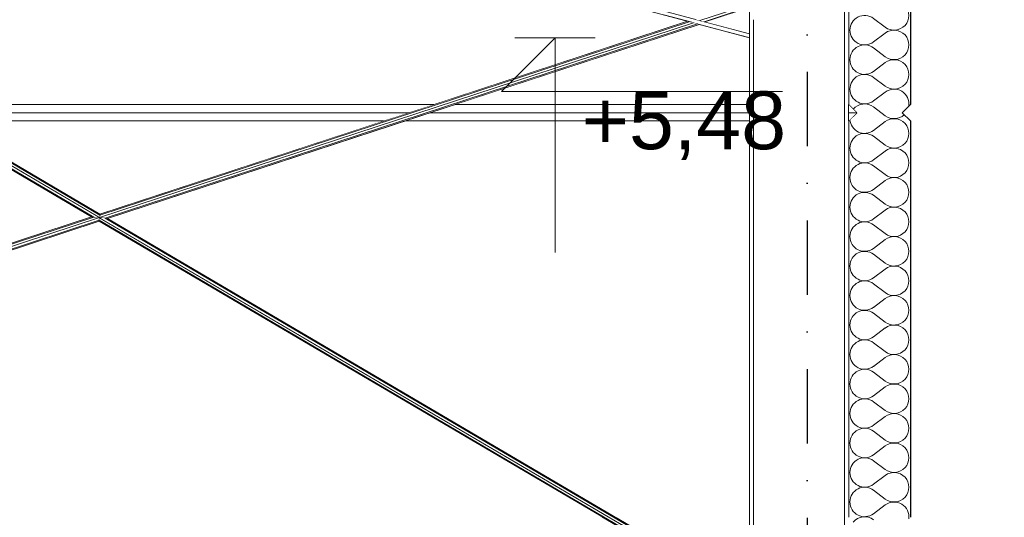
# Model space of a CAD drawing. Header units: millimetres. Extents: x -12989 to 381814, y -50461 to 30884.
# Tile 105 of 111: x 376378 to 378763, y -41641 to -40435. Entities that reach past the tile are written whole.
import ezdxf
from ezdxf.enums import TextEntityAlignment as Align

# ---------------------------------------------------------------- set-up
doc = ezdxf.new("R2010")
doc.units = ezdxf.units.MM
doc.header["$MEASUREMENT"] = 0
for name, pattern in [('Kropki i Kreski', [360, 180, -90, 0, -90]), ('Przerywana Krótka I 01 I WSC', [140, 70, -70]), ('Wipeout_Contour', [1000, 0, -1000])]:
    doc.linetypes.add(name, pattern=pattern)
for name, color, linetype, lineweight in [('0_Nr_pióra__223', 7, 'Continuous', 13), ('AS_Belki.Import IFC_Nr_pióra__88', 7, 'Continuous', 13), ('AS_Belki.Import IFC_Nr_pióra__90', 7, 'Continuous', 13), ('Nowe_A__SCIANY_Nr_pióra__27', 7, 'Continuous', 25), ('Nowe_A__SCIANY_Nr_pióra__87', 7, 'Continuous', 13), ('Nowe_A_WYM_Nr_pióra__1', 7, 'Continuous', 13), ('Nowe_A_WYM_Nr_pióra__45', 7, 'Continuous', 15), ('Nowe_A_WYM_Nr_pióra__85', 7, 'Continuous', 13), ('Nowe_Warstwa IFC.Import IFC_Nr_pióra__1', 7, 'Continuous', 13), ('Nowe_Warstwa IFC.Import IFC_Nr_pióra__25', 7, 'Continuous', 25)]:
    doc.layers.add(name, color=color, linetype=linetype, lineweight=lineweight)
for name, color, linetype in [('AS_Belki.Import IFC', 7, 'Continuous'), ('Nowe_A__SCIANY', 7, 'Continuous'), ('Nowe_A_WYM', 7, 'Continuous'), ('Nowe_Warstwa IFC.Import IFC', 7, 'Continuous')]:
    doc.layers.add(name, color=color, linetype=linetype)
doc.layers.add('Nowe_A__SCIANY_Nr_pióra__174', color=7, linetype='Continuous', lineweight=5, true_color=0x6a6a6a)
doc.styles.add('STYL_AUTOMATYCZNY_1', font='arial.ttf')
doc.styles.add('STYL_AUTOMATYCZNY_4', font='arial.ttf')
doc.dimstyles.new('STYL_AUTOMATYCZNY__2', dxfattribs={"dimtxt": 139.999998, "dimasz": 57, "dimexe": 0.18, "dimexo": 0.0625, "dimgap": 0, "dimtad": 1, "dimdec": 0, "dimlfac": 0.1, "dimzin": 0, "dimdsep": 46, "dimtxsty": 'STYL_AUTOMATYCZNY_4', "dimblk": 'ARROWHEAD_6', "dimblk1": 'ARROWHEAD_6', "dimblk2": 'ARROWHEAD_6', "dimcen": 0.09, "dimse1": 1, "dimse2": 1, "dimclrd": 7, "dimclre": 7, "dimclrt": 7, "dimadec": 0, "dimazin": 0, "dimtfac": 1, "dimtdec": 4, "dimtmove": 0, "dimatfit": 3, "dimfxl": 0, "dimtolj": 1, "dimtzin": 0, "dimarcsym": 0})

# ---------------------------------------------------------------- blocks, each defined once
blk = doc.blocks.new('*X11', base_point=(363535.4, -45960.6))
at = {"layer": 'Nowe_A__SCIANY_Nr_pióra__174', "color": 251, "linetype": 'Continuous', "lineweight": 5, "true_color": 0x6a6a6a}
for p, q in [((378474.7, -40453.4), (378446.1, -40432)), ((378474.7, -40467.7), (378446.1, -40489.2)), ((378474.7, -40524.9), (378446.1, -40503.4)), ((378474.7, -40539.2), (378446.1, -40560.6)), ((378474.7, -40596.3), (378446.1, -40574.9)), ((378474.7, -40610.6), (378446.1, -40632)), ((378474.7, -40667.7), (378446.1, -40646.3)), ((378474.7, -40682), (378446.1, -40703.4)), ((378474.7, -40739.2), (378446.1, -40717.7)), ((378474.7, -40753.4), (378446.1, -40774.9)), ((378474.7, -40810.6), (378446.1, -40789.2)), ((378474.7, -40824.9), (378446.1, -40846.3)), ((378474.7, -40882), (378446.1, -40860.6)), ((378474.7, -40896.3), (378446.1, -40917.7)), ((378474.7, -40953.4), (378446.1, -40932)), ((378474.7, -40967.7), (378446.1, -40989.2)), ((378474.7, -41024.9), (378446.1, -41003.4)), ((378474.7, -41039.2), (378446.1, -41060.6)), ((378474.7, -41096.3), (378446.1, -41074.9)), ((378474.7, -41110.6), (378446.1, -41132)), ((378474.7, -41167.7), (378446.1, -41146.3)), ((378474.7, -41182), (378446.1, -41203.4)), ((378474.7, -41239.2), (378446.1, -41217.7)), ((378474.7, -41253.4), (378446.1, -41274.9)), ((378474.7, -41310.6), (378446.1, -41289.2)), ((378474.7, -41324.9), (378446.1, -41346.3)), ((378474.7, -41382), (378446.1, -41360.6)), ((378474.7, -41396.3), (378446.1, -41417.7)), ((378474.7, -41453.4), (378446.1, -41432)), ((378474.7, -41467.7), (378446.1, -41489.2)), ((378474.7, -41524.9), (378446.1, -41503.4)), ((378474.7, -41539.2), (378446.1, -41560.6)), ((378474.7, -41596.3), (378446.1, -41574.9)), ((378474.7, -41610.6), (378446.1, -41632))]:
    blk.add_line(p, q, dxfattribs=at)
for centre, start, end in [((378496.1, -40424.9), 233.1301, 126.8699), ((378424.7, -40460.6), 53.1301, 180), ((378424.7, -40460.6), 180, 306.8699), ((378496.1, -40496.3), 233.1301, 126.8699), ((378424.7, -40532), 53.1301, 180), ((378424.7, -40532), 180, 306.8699), ((378496.1, -40567.7), 233.1301, 126.8699), ((378424.7, -40603.4), 53.1301, 180), ((378424.7, -40603.4), 180, 306.8699), ((378496.1, -40639.2), 351.2832, 126.8699), ((378424.7, -40674.9), 53.1301, 140.6813), ((378496.1, -40639.2), 233.1301, 312.5684), ((378424.7, -40674.9), 183.3422, 306.8699), ((378496.1, -40710.6), 233.1301, 126.8699), ((378424.7, -40746.3), 53.1301, 180), ((378424.7, -40746.3), 180, 306.8699), ((378496.1, -40782), 233.1301, 126.8699), ((378424.7, -40817.7), 53.1301, 180), ((378424.7, -40817.7), 180, 306.8699), ((378496.1, -40853.4), 233.1301, 126.8699), ((378424.7, -40889.2), 53.1301, 180), ((378424.7, -40889.2), 180, 306.8699), ((378496.1, -40924.9), 233.1301, 126.8699), ((378424.7, -40960.6), 53.1301, 180), ((378424.7, -40960.6), 180, 306.8699), ((378496.1, -40996.3), 233.1301, 126.8699), ((378424.7, -41032), 53.1301, 180), ((378424.7, -41032), 180, 306.8699), ((378496.1, -41067.7), 233.1301, 126.8699), ((378424.7, -41103.4), 53.1301, 180), ((378424.7, -41103.4), 180, 306.8699), ((378496.1, -41139.2), 233.1301, 126.8699), ((378424.7, -41174.9), 53.1301, 180), ((378424.7, -41174.9), 180, 306.8699), ((378496.1, -41210.6), 233.1301, 126.8699), ((378424.7, -41246.3), 53.1301, 180), ((378424.7, -41246.3), 180, 306.8699), ((378496.1, -41282), 233.1301, 126.8699), ((378424.7, -41317.7), 53.1301, 180), ((378424.7, -41317.7), 180, 306.8699), ((378496.1, -41353.4), 233.1301, 126.8699), ((378424.7, -41389.2), 53.1301, 180), ((378424.7, -41389.2), 180, 306.8699), ((378496.1, -41424.9), 233.1301, 126.8699), ((378424.7, -41460.6), 53.1301, 180), ((378424.7, -41460.6), 180, 306.8699), ((378496.1, -41496.3), 233.1301, 126.8699), ((378424.7, -41532), 53.1301, 180), ((378424.7, -41532), 180, 306.8699), ((378496.1, -41567.7), 233.1301, 126.8699), ((378424.7, -41603.4), 53.1301, 180), ((378424.7, -41603.4), 180, 306.8699), ((378496.1, -41639.2), 351.2832, 126.8699), ((378424.7, -41674.9), 53.1301, 140.6813)]:
    blk.add_arc(centre, 35.7, start, end, dxfattribs=at)
blk = doc.blocks.new('ElemPrzekroju_2_1', base_point=(363535.4, -45960.6))
at = {"color": 254, "linetype": 'Wipeout_Contour', "lineweight": 0, "ltscale": 13711763.05089712}
blk.add_wipeout([(378535.4, -40640.6), (378535.4, -40104.9), (378385.4, -40064.8), (378385.4, -40640.6), (378405.4, -40660.6), (378385.4, -40680.6), (378385.4, -41640.6), (378405.4, -41660.6), (378385.4, -41680.6), (378385.4, -42640.6), (378405.4, -42660.6), (378385.4, -42680.6), (378385.4, -43640.6), (378405.4, -43660.6), (378385.4, -43680.6), (378385.4, -44640.6), (378405.4, -44660.6), (378385.4, -44680.6), (378385.4, -45640.6), (378405.4, -45660.6), (378515.4, -45660.6), (378535.4, -45640.6), (378535.4, -44680.6), (378515.4, -44660.6), (378535.4, -44640.6), (378535.4, -43680.6), (378515.4, -43660.6), (378535.4, -43640.6), (378535.4, -42680.6), (378515.4, -42660.6), (378535.4, -42640.6), (378535.4, -41680.6), (378515.4, -41660.6), (378535.4, -41640.6), (378535.4, -40680.6), (378515.4, -40660.6)], dxfattribs=at).dxf.layer = 'Nowe_A__SCIANY'
at = {"layer": 'Nowe_A__SCIANY_Nr_pióra__27', "color": 7, "linetype": 'Continuous', "lineweight": 25}
for p, q in [((378385.4, -40064.8), (378385.4, -40640.6)), ((378535.4, -40104.9), (378535.4, -40640.6)), ((378385.4, -40640.6), (378405.4, -40660.6)), ((378535.4, -40640.6), (378515.4, -40660.6)), ((378405.4, -40660.6), (378385.4, -40680.6)), ((378515.4, -40660.6), (378535.4, -40680.6)), ((378385.4, -40680.6), (378385.4, -41640.6)), ((378535.4, -40680.6), (378535.4, -41640.6))]:
    blk.add_line(p, q, dxfattribs=at)
at = {"layer": 'Nowe_A__SCIANY', "lineweight": 0}
blk.add_blockref('*X11', (363535.4, -45960.6), dxfattribs=at)
blk = doc.blocks.new('ElemPrzekroju_3_1', base_point=(363535.4, -45960.6))
at = {"color": 254, "linetype": 'Wipeout_Contour', "lineweight": 0, "ltscale": 1891867.217201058}
blk.add_wipeout([(375165.5, -39680.6), (374487.3, -39680.6), (376120.6, -40640.6), (377380.8, -40640.6), (377995.6, -40438.9)], dxfattribs=at).dxf.layer = 'Nowe_A__SCIANY'
at = {"color": 254, "linetype": 'Wipeout_Contour', "lineweight": 0, "ltscale": 1141709.66802884}
blk.add_wipeout([(378385.4, -40640.6), (378385.4, -40660.6), (378405.4, -40660.6)], dxfattribs=at).dxf.layer = 'Nowe_A__SCIANY'
at = {"color": 254, "linetype": 'Wipeout_Contour', "lineweight": 0, "ltscale": 1520423.337164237}
blk.add_wipeout([(378023.8, -40446.5), (377432.1, -40640.6), (378145.4, -40640.6), (378145.4, -40479)], dxfattribs=at).dxf.layer = 'Nowe_A__SCIANY'
at = {"color": 254, "linetype": 'Wipeout_Contour', "lineweight": 0, "ltscale": 1515722.885161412}
blk.add_wipeout([(377380.8, -40640.6), (376120.6, -40640.6), (376154.6, -40660.6), (377319.9, -40660.6)], dxfattribs=at).dxf.layer = 'Nowe_A__SCIANY'
at = {"color": 254, "linetype": 'Wipeout_Contour', "lineweight": 0, "ltscale": 1141713.834679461}
blk.add_wipeout([(378405.4, -40660.6), (378385.4, -40660.6), (378385.4, -40680.6)], dxfattribs=at).dxf.layer = 'Nowe_A__SCIANY'
at = {"layer": 'Nowe_A__SCIANY_Nr_pióra__87', "color": 7, "linetype": 'Continuous', "lineweight": 13}
blk.add_line((378385.4, -40660.6), (378405.4, -40660.6), dxfattribs=at)
at = {"color": 254, "linetype": 'Wipeout_Contour', "lineweight": 0, "ltscale": 1519817.364710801}
blk.add_wipeout([(377371.2, -40660.6), (378145.4, -40660.6), (378145.4, -40640.6), (377432.1, -40640.6)], dxfattribs=at).dxf.layer = 'Nowe_A__SCIANY'
at = {"color": 254, "linetype": 'Wipeout_Contour', "lineweight": 0, "ltscale": 1515677.906584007}
blk.add_wipeout([(376154.6, -40660.6), (376188.6, -40680.6), (377258.9, -40680.6), (377319.9, -40660.6)], dxfattribs=at).dxf.layer = 'Nowe_A__SCIANY'
at = {"layer": 'Nowe_A__SCIANY_Nr_pióra__87', "color": 7, "linetype": 'Continuous', "lineweight": 13}
for p, q in [((377380.8, -40640.6), (376120.6, -40640.6)), ((378145.4, -40640.6), (377432.1, -40640.6))]:
    blk.add_line(p, q, dxfattribs=at)
at = {"color": 254, "linetype": 'Wipeout_Contour', "lineweight": 0, "ltscale": 1519704.710214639}
blk.add_wipeout([(377371.2, -40660.6), (377310.2, -40680.6), (378145.4, -40680.6), (378145.4, -40660.6)], dxfattribs=at).dxf.layer = 'Nowe_A__SCIANY'
at = {"color": 254, "linetype": 'Wipeout_Contour', "lineweight": 0, "ltscale": 1885472.803470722}
blk.add_wipeout([(376157, -40680.6), (373595.4, -40680.6), (373595.4, -41640.6), (374332.7, -41640.6), (376551.7, -40912.6)], dxfattribs=at).dxf.layer = 'Nowe_A__SCIANY'
at = {"layer": 'Nowe_A__SCIANY_Nr_pióra__87', "color": 7, "linetype": 'Continuous', "lineweight": 13}
for p, q in [((376154.6, -40660.6), (377319.9, -40660.6)), ((377371.2, -40660.6), (378145.4, -40660.6))]:
    blk.add_line(p, q, dxfattribs=at)
at = {"color": 254, "linetype": 'Wipeout_Contour', "lineweight": 0, "ltscale": 1136615.022794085}
blk.add_wipeout([(376188.6, -40680.6), (376572, -40905.9), (377258.9, -40680.6)], dxfattribs=at).dxf.layer = 'Nowe_A__SCIANY'
at = {"color": 254, "linetype": 'Wipeout_Contour', "lineweight": 0, "ltscale": 1135558.017918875}
blk.add_wipeout([(374384.1, -41640.6), (377790.3, -41640.6), (376570.1, -40923.4)], dxfattribs=at).dxf.layer = 'Nowe_A__SCIANY'
at = {"color": 254, "linetype": 'Wipeout_Contour', "lineweight": 0, "ltscale": 1899170.885292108}
blk.add_wipeout([(376590.4, -40916.8), (377821.8, -41640.6), (378145.4, -41640.6), (378145.4, -40680.6), (377310.2, -40680.6)], dxfattribs=at).dxf.layer = 'Nowe_A__SCIANY'
at = {"layer": 'Nowe_A__SCIANY_Nr_pióra__87', "color": 7, "linetype": 'Continuous', "lineweight": 13}
for p, q in [((377258.9, -40680.6), (376188.6, -40680.6)), ((378145.4, -40680.6), (377310.2, -40680.6))]:
    blk.add_line(p, q, dxfattribs=at)
blk = doc.blocks.new('ElemPrzekroju_107_1', base_point=(363535.4, -45960.6))
at = {"color": 254, "linetype": 'Wipeout_Contour', "lineweight": 0, "ltscale": 1511914.75438734}
blk.add_wipeout([(373595.4, -39259.9), (378145.4, -40479), (378145.4, -40469.5), (373595.4, -39250.4)], dxfattribs=at).dxf.layer = 'AS_Belki.Import IFC'
at = {"color": 254, "linetype": 'Wipeout_Contour', "lineweight": 0, "ltscale": 1901378.737600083}
blk.add_wipeout([(378145.4, -40435.2), (378135.4, -40435.2), (378135.4, -40408.6), (378037.7, -40440.7), (378145.4, -40469.5)], dxfattribs=at).dxf.layer = 'AS_Belki.Import IFC'
at = {"layer": 'AS_Belki.Import IFC_Nr_pióra__90', "color": 7, "linetype": 'Continuous', "lineweight": 13}
for p, q in [((373595.4, -39250.4), (378145.4, -40469.5)), ((373595.4, -39259.9), (378145.4, -40479)), ((378135.4, -40408.6), (378037.7, -40440.7))]:
    blk.add_line(p, q, dxfattribs=at)
blk = doc.blocks.new('ElemPrzekroju_108_1', base_point=(363535.4, -45960.6))
at = {"color": 254, "linetype": 'Wipeout_Contour', "lineweight": 0, "ltscale": 1517966.359283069}
blk.add_wipeout([(378019.7, -40445.4), (376584.7, -40916.1), (376590.4, -40916.8), (378023.8, -40446.5)], dxfattribs=at).dxf.layer = 'AS_Belki.Import IFC'
at = {"color": 254, "linetype": 'Wipeout_Contour', "lineweight": 0, "ltscale": 1509592.946107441}
blk.add_wipeout([(373669.7, -41860.6), (373687.8, -41860.6), (376571.1, -40914.7), (376557.4, -40913.2)], dxfattribs=at).dxf.layer = 'AS_Belki.Import IFC'
at = {"color": 254, "linetype": 'Wipeout_Contour', "lineweight": 0, "ltscale": 1520963.721597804}
blk.add_wipeout([(378135.4, -40407.4), (378035.7, -40440.1), (378037.7, -40440.7), (378135.4, -40408.6)], dxfattribs=at).dxf.layer = 'AS_Belki.Import IFC'
at = {"color": 254, "linetype": 'Wipeout_Contour', "lineweight": 0, "ltscale": 1509548.006477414}
blk.add_wipeout([(373662.1, -41860.6), (373669.7, -41860.6), (376557.4, -40913.2), (376551.7, -40912.6)], dxfattribs=at).dxf.layer = 'AS_Belki.Import IFC'
at = {"color": 254, "linetype": 'Wipeout_Contour', "lineweight": 0, "ltscale": 1509642.760385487}
blk.add_wipeout([(373687.8, -41860.6), (373706, -41860.6), (376570.4, -40920.8), (376571.1, -40914.7)], dxfattribs=at).dxf.layer = 'AS_Belki.Import IFC'
at = {"color": 254, "linetype": 'Wipeout_Contour', "lineweight": 0, "ltscale": 1517883.836162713}
blk.add_wipeout([(376572, -40905.9), (376571.7, -40908.5), (377999.7, -40440), (377995.6, -40438.9)], dxfattribs=at).dxf.layer = 'AS_Belki.Import IFC'
at = {"color": 254, "linetype": 'Wipeout_Contour', "lineweight": 0, "ltscale": 1509668.276519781}
blk.add_wipeout([(373706, -41860.6), (373713.5, -41860.6), (376570.1, -40923.4), (376570.4, -40920.8)], dxfattribs=at).dxf.layer = 'AS_Belki.Import IFC'
at = {"layer": 'AS_Belki.Import IFC_Nr_pióra__90', "color": 7, "linetype": 'Continuous', "lineweight": 13}
for p, q in [((373662.1, -41860.6), (376551.7, -40912.6)), ((373669.7, -41860.6), (376557.4, -40913.2)), ((376557.4, -40913.2), (376551.7, -40912.6))]:
    blk.add_line(p, q, dxfattribs=at)
at = {"color": 254, "linetype": 'Wipeout_Contour', "lineweight": 0, "ltscale": 1517932.472724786}
blk.add_wipeout([(378009.7, -40442.7), (376571.1, -40914.7), (376584.7, -40916.1), (378019.7, -40445.4)], dxfattribs=at).dxf.layer = 'AS_Belki.Import IFC'
at = {"color": 254, "linetype": 'Wipeout_Contour', "lineweight": 0, "ltscale": 1520950.65810996}
blk.add_wipeout([(378135.4, -40401.5), (378025.7, -40437.4), (378035.7, -40440.1), (378135.4, -40407.4)], dxfattribs=at).dxf.layer = 'AS_Belki.Import IFC'
at = {"color": 254, "linetype": 'Wipeout_Contour', "lineweight": 0, "ltscale": 1520928.966577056}
blk.add_wipeout([(378135.4, -40395.5), (378015.7, -40434.8), (378025.7, -40437.4), (378135.4, -40401.5)], dxfattribs=at).dxf.layer = 'AS_Belki.Import IFC'
at = {"layer": 'AS_Belki.Import IFC_Nr_pióra__90', "color": 7, "linetype": 'Continuous', "lineweight": 13}
for p, q in [((378025.7, -40437.4), (378135.4, -40401.5)), ((378035.7, -40440.1), (378135.4, -40407.4))]:
    blk.add_line(p, q, dxfattribs=at)
at = {"color": 254, "linetype": 'Wipeout_Contour', "lineweight": 0, "ltscale": 1517898.297093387}
blk.add_wipeout([(376571.7, -40908.5), (376571.1, -40914.7), (378009.7, -40442.7), (377999.7, -40440)], dxfattribs=at).dxf.layer = 'AS_Belki.Import IFC'
at = {"layer": 'AS_Belki.Import IFC_Nr_pióra__90', "color": 7, "linetype": 'Continuous', "lineweight": 13}
for p, q in [((376571.1, -40914.7), (378009.7, -40442.7)), ((376571.7, -40908.5), (377999.7, -40440)), ((376572, -40905.9), (377995.6, -40438.9)), ((376584.7, -40916.1), (378019.7, -40445.4)), ((376590.4, -40916.8), (378023.8, -40446.5)), ((376572, -40905.9), (376571.7, -40908.5)), ((373687.8, -41860.6), (376571.1, -40914.7)), ((373706, -41860.6), (376570.4, -40920.8)), ((373713.5, -41860.6), (376570.1, -40923.4)), ((376571.1, -40914.7), (376557.4, -40913.2)), ((376570.1, -40923.4), (376570.4, -40920.8)), ((376570.4, -40920.8), (376571.1, -40914.7)), ((376571.7, -40908.5), (376571.1, -40914.7)), ((376571.1, -40914.7), (376584.7, -40916.1)), ((376584.7, -40916.1), (376590.4, -40916.8))]:
    blk.add_line(p, q, dxfattribs=at)
blk = doc.blocks.new('ElemPrzekroju_109_1', base_point=(363535.4, -45960.6))
at = {"color": 254, "linetype": 'Wipeout_Contour', "lineweight": 0, "ltscale": 1523297.467144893}
blk.add_wipeout([(378375.6, -40323.3), (378375.6, -45660.6), (378385.4, -45660.6), (378385.4, -40325.9)], dxfattribs=at).dxf.layer = 'AS_Belki.Import IFC'
at = {"color": 254, "linetype": 'Wipeout_Contour', "lineweight": 0, "ltscale": 6850611.265496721}
blk.add_wipeout([(378375.6, -40323.3), (378155.2, -40264.3), (378155.2, -40335.2), (378235.4, -40335.2), (378235.4, -40435.2), (378155.2, -40435.2), (378155.2, -41838), (378193.6, -41860.6), (378341.3, -41860.6), (378329.2, -41868.6), (378235.4, -41942.9), (378235.4, -41960.6), (378213.1, -41960.6), (378155.2, -42006.5), (378155.2, -45564.7), (378269.6, -45655.3), (378265.4, -45660.6), (378375.6, -45660.6)], dxfattribs=at).dxf.layer = 'AS_Belki.Import IFC'
at = {"layer": 'AS_Belki.Import IFC_Nr_pióra__88', "color": 7, "linetype": 'Continuous', "lineweight": 13}
for p, q in [((378375.6, -45660.6), (378375.6, -40323.3)), ((378385.4, -40680.6), (378385.4, -40640.6))]:
    blk.add_line(p, q, dxfattribs=at)
at = {"color": 254, "linetype": 'Wipeout_Contour', "lineweight": 0, "ltscale": 1521532.409363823}
blk.add_wipeout([(378155.2, -40435.2), (378145.4, -40435.2), (378145.4, -41860.6), (378155.2, -41860.6)], dxfattribs=at).dxf.layer = 'AS_Belki.Import IFC'
at = {"layer": 'AS_Belki.Import IFC_Nr_pióra__88', "color": 7, "linetype": 'Continuous', "lineweight": 13}
for p, q in [((378145.4, -41860.6), (378145.4, -40435.2)), ((378155.2, -41860.6), (378155.2, -40435.2))]:
    blk.add_line(p, q, dxfattribs=at)
blk = doc.blocks.new('ElemPrzekroju_117_1', base_point=(363535.4, -45960.6))
at = {"color": 254, "linetype": 'Wipeout_Contour', "lineweight": 0, "ltscale": 1509447.796138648}
blk.add_wipeout([(373890.2, -39338.9), (373869.7, -39333.4), (376557.4, -40913.2), (376571.1, -40914.7)], dxfattribs=at).dxf.layer = 'AS_Belki.Import IFC'
at = {"color": 254, "linetype": 'Wipeout_Contour', "lineweight": 0, "ltscale": 1509398.693514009}
blk.add_wipeout([(373869.7, -39333.4), (373861.2, -39331.1), (376551.7, -40912.6), (376557.4, -40913.2)], dxfattribs=at).dxf.layer = 'AS_Belki.Import IFC'
at = {"color": 254, "linetype": 'Wipeout_Contour', "lineweight": 0, "ltscale": 1518481.358692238}
blk.add_wipeout([(376570.4, -40920.8), (378145.4, -41846.6), (378145.4, -41840.1), (376571.1, -40914.7)], dxfattribs=at).dxf.layer = 'AS_Belki.Import IFC'
at = {"color": 254, "linetype": 'Wipeout_Contour', "lineweight": 0, "ltscale": 1518482.388827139}
blk.add_wipeout([(376570.1, -40923.4), (378145.4, -41849.3), (378145.4, -41846.6), (376570.4, -40920.8)], dxfattribs=at).dxf.layer = 'AS_Belki.Import IFC'
at = {"color": 254, "linetype": 'Wipeout_Contour', "lineweight": 0, "ltscale": 1509503.483911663}
blk.add_wipeout([(373910.7, -39344.4), (373890.2, -39338.9), (376571.1, -40914.7), (376571.7, -40908.5)], dxfattribs=at).dxf.layer = 'AS_Belki.Import IFC'
at = {"color": 254, "linetype": 'Wipeout_Contour', "lineweight": 0, "ltscale": 1518493.643986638}
blk.add_wipeout([(376571.1, -40914.7), (378145.4, -41840.1), (378145.4, -41833.5), (376584.7, -40916.1)], dxfattribs=at).dxf.layer = 'AS_Belki.Import IFC'
at = {"color": 254, "linetype": 'Wipeout_Contour', "lineweight": 0, "ltscale": 1509533.146313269}
blk.add_wipeout([(373910.7, -39344.4), (376571.7, -40908.5), (376572, -40905.9), (373919.2, -39346.6)], dxfattribs=at).dxf.layer = 'AS_Belki.Import IFC'
at = {"color": 254, "linetype": 'Wipeout_Contour', "lineweight": 0, "ltscale": 1518512.065477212}
blk.add_wipeout([(376584.7, -40916.1), (378145.4, -41833.5), (378145.4, -41830.8), (376590.4, -40916.8)], dxfattribs=at).dxf.layer = 'AS_Belki.Import IFC'
at = {"layer": 'AS_Belki.Import IFC_Nr_pióra__90', "color": 7, "linetype": 'Continuous', "lineweight": 13}
for p, q in [((373861.2, -39331.1), (376551.7, -40912.6)), ((373869.7, -39333.4), (376557.4, -40913.2)), ((373890.2, -39338.9), (378145.4, -41840.1)), ((373910.7, -39344.4), (376571.7, -40908.5)), ((373919.2, -39346.6), (376572, -40905.9)), ((376570.1, -40923.4), (378145.4, -41849.3)), ((376570.4, -40920.8), (378145.4, -41846.6)), ((376584.7, -40916.1), (378145.4, -41833.5)), ((376590.4, -40916.8), (378145.4, -41830.8))]:
    blk.add_line(p, q, dxfattribs=at)
blk = doc.blocks.new('Standardowy znacznik osi[7]_1', base_point=(378285.4, -35960.6))
at = {"layer": 'Nowe_Warstwa IFC.Import IFC_Nr_pióra__25', "color": 7, "linetype": 'Kropki i Kreski', "lineweight": 25}
blk.add_line((378285.4, -36960.6), (378285.4, -48960.6), dxfattribs=at)
at = {"layer": 'Nowe_Warstwa IFC.Import IFC_Nr_pióra__1', "color": 7, "lineweight": 13, "style": 'STYL_AUTOMATYCZNY_1'}
for tag, p in [('AC_MarkerText_1_0', (378285.4, -35623.1)), ('AC_MarkerText_1_1', (378285.4, -50123.1))]:
    blk.add_attdef(tag, text='', height=175, rotation=360, dxfattribs=at).set_placement(p, align=Align.TOP_CENTER)
blk = doc.blocks.new('Wymiary_9_1', base_point=(377674.6, -40479))
at = {"layer": 'Nowe_A_WYM_Nr_pióra__45', "color": 7, "linetype": 'Continuous', "lineweight": 15}
for p, q in [((377674.6, -40479), (377544.6, -40609)), ((377674.6, -40479), (377674.6, -40999)), ((377544.6, -40609), (377674.6, -40609)), ((377674.6, -40609), (378225.5, -40609))]:
    blk.add_line(p, q, dxfattribs=at)
at = {"layer": 'Nowe_A_WYM_Nr_pióra__85', "color": 7, "linetype": 'Continuous', "lineweight": 13}
for q in [(377577.1, -40479), (377772.1, -40479)]:
    blk.add_line((377674.6, -40479), q, dxfattribs=at)
at = {"layer": 'Nowe_A_WYM_Nr_pióra__1', "color": 7, "lineweight": 13, "insert": (377739.6, -40775), "char_height": 140, "attachment_point": 7, "style": 'STYL_AUTOMATYCZNY_4'}
blk.add_mtext('\\A1;{\\pql;\\fArial|b0|i0|c238|p0;\\W1.000000;+5,48}', dxfattribs=at)
blk = doc.blocks.new('*D228', base_point=(363535.4, -45960.6))
at = {"layer": 'Nowe_A_WYM_Nr_pióra__45', "color": 7, "linetype": 'Continuous', "lineweight": 15}
for p, q in [((371410.9, -38783.8), (371350.9, -38723.8)), ((371350.9, -45930.6), (371410.9, -45990.6))]:
    blk.add_line(p, q, dxfattribs=at)
at = {"layer": 'Nowe_A_WYM_Nr_pióra__85', "color": 7, "linetype": 'Continuous', "lineweight": 13}
for p, q in [((371380.9, -38753.8), (371380.9, -38708.8)), ((371437.2, -38753.8), (371324.7, -38753.8)), ((371380.9, -45960.6), (371380.9, -38753.8)), ((371437.2, -45960.6), (371324.7, -45960.6))]:
    blk.add_line(p, q, dxfattribs=at)
at = {"layer": 'Nowe_A_WYM_Nr_pióra__1', "color": 7, "lineweight": 13, "insert": (371352.9, -42517.4), "char_height": 140, "attachment_point": 7, "rotation": 90, "style": 'STYL_AUTOMATYCZNY_4'}
blk.add_mtext('\\A1;{\\pql;\\fArial|b0|i0|c238|p0;\\W1.000000;721}', dxfattribs=at)
blk = doc.blocks.new('ARROWHEAD_6')
at = {"color": 0, "linetype": 'Continuous', "lineweight": 0}
for p, q in [((-0.5, -0.5), (0.5, 0.5)), ((0, 0), (-1, 0))]:
    blk.add_line(p, q, dxfattribs=at)

msp = doc.modelspace()

# ---------------------------------------------------------------- block references
at = {"layer": 'Nowe_A__SCIANY', "lineweight": 0}
msp.add_blockref('ElemPrzekroju_2_1', (363535.4, -45960.6), dxfattribs=at)

# ---------------------------------------------------------------- next in the draw order: block references
msp.add_blockref('ElemPrzekroju_3_1', (363535.4, -45960.6), dxfattribs=at)

# ---------------------------------------------------------------- next in the draw order: block references
at = {"layer": 'AS_Belki.Import IFC', "lineweight": 0}
msp.add_blockref('ElemPrzekroju_107_1', (363535.4, -45960.6), dxfattribs=at)

# ---------------------------------------------------------------- next in the draw order: block references
msp.add_blockref('ElemPrzekroju_108_1', (363535.4, -45960.6), dxfattribs=at)

# ---------------------------------------------------------------- next in the draw order: block references
msp.add_blockref('ElemPrzekroju_109_1', (363535.4, -45960.6), dxfattribs=at)

# ---------------------------------------------------------------- next in the draw order: block references
msp.add_blockref('ElemPrzekroju_117_1', (363535.4, -45960.6), dxfattribs=at)

# ---------------------------------------------------------------- next in the draw order: linework, layer by layer
at = {"layer": '0_Nr_pióra__223', "color": 7, "linetype": 'Przerywana Krótka I 01 I WSC', "lineweight": 13}
msp.add_lwpolyline([(371041.4, -38347.8), (371041.4, -38575.5), (378145.4, -40479), (378145.4, -40251.3)], close=True, dxfattribs=at)

# ---------------------------------------------------------------- next in the draw order: block references
at = {"layer": 'Nowe_A_WYM', "color": 7, "linetype": 'Continuous', "lineweight": 13}
msp.add_blockref('Wymiary_9_1', (377674.6, -40479), dxfattribs=at)
at = {"layer": 'Nowe_Warstwa IFC.Import IFC', "color": 7, "linetype": 'Continuous', "lineweight": 13}
msp.add_blockref('Standardowy znacznik osi[7]_1', (378285.4, -35960.6), dxfattribs=at)

# ---------------------------------------------------------------- next in the draw order: dimensions: what is measured, and where the dimension line sits
at = {"layer": 'Nowe_A_WYM', "color": 7, "linetype": 'Continuous', "lineweight": 13}
dim = msp.add_linear_dim(base=(371380.9, -38753.8), p1=(381359.7, -45960.6), p2=(371035.4, -38753.8), angle=90, dimstyle='STYL_AUTOMATYCZNY__2', dxfattribs=at)
dim.commit()
dim.dimension.update_dxf_attribs({"geometry": '*D228', "text_midpoint": (371282.9, -42357.5), "dimtype": 160, "text_rotation": 90})

doc.saveas('drawing.dxf')
